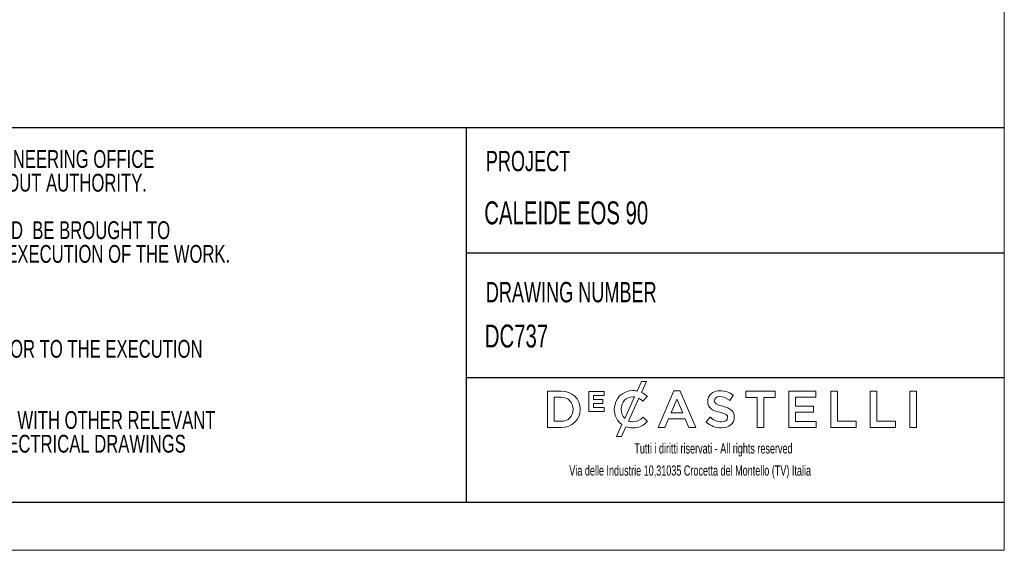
# Model space of a CAD drawing. Header units: millimetres. Extents: x 5 to 415, y 2 to 292.
# Tile 3 of 6: x 313 to 415, y 5 to 60. Entities that reach past the tile are written whole.
import ezdxf

# ---------------------------------------------------------------- set-up
doc = ezdxf.new("R2010")
doc.units = ezdxf.units.MM
doc.layers.add('SLD-0', color=179, linetype='Continuous')
doc.layers.add('TABELLA', color=7, linetype='Continuous')
doc.styles.add('SLDTEXTSTYLE1', font='TXT', dxfattribs={"width": 0.7})
doc.styles.add('SLDTEXTSTYLE2', font='TXT', dxfattribs={"width": 0.665})

# ---------------------------------------------------------------- blocks, each defined once
blk = doc.blocks.new('SW_NOTE_0')
at = {"layer": 'TABELLA', "color": 0, "char_height": 1.8521, "attachment_point": 1, "style": 'SLDTEXTSTYLE1'}
for s, insert in [('1.0 THIS DRAWING IS THE  COPYRIGHT OF LOCAL ENGINEERING OFFICE', (0, 2.39)), ('AND MUST NOT BE RETAINED, COPIED OR USED WITHOUT AUTHORITY.', (0, -0.08)), ('2.0 ANY DISCREPANCIES AND IRREGULARITIES SHOULD  BE BROUGHT TO', (0, -5.02)), ('THE ATTENTION OF THE CONSULTANT PRIOR TO THE EXECUTION OF THE WORK.', (0, -7.49)), ('3.0 DO NOT SCALE FROM THIS DRAWING.', (0, -12.43)), ('4.0 ALL DIMENSIONS ARE TO BE VERIFIED ON-SITE PRIOR TO THE EXECUTION', (0, -17.37)), ('OF THE WORK.', (0, -19.84)), ('5.0 THIS DRAWING SHOULD BE READ IN CONJUNCTION WITH OTHER RELEVANT', (0, -24.78)), ('ARCHITECTURAL, STRUCTURAL, MECHANICAL AND ELECTRICAL DRAWINGS', (0, -27.25)), ('AND RELEVANT SECTIONS OF THE SPECIFICATIONS.', (0, -29.72))]:
    blk.add_mtext(s, dxfattribs=dict(at, insert=insert))

msp = doc.modelspace()

# ---------------------------------------------------------------- linework, layer by layer
at = {"layer": 'SLD-0', "lineweight": 18}
for p, q in [((377.239, 22.573), (376.787, 21.58)), ((377.76, 22.573), (377.239, 22.573)), ((377.243, 21.437), (377.76, 22.573)), ((368.851, 21.557), (367.445, 21.557)), ((367.445, 21.557), (367.445, 17.799)), ((373.337, 21.531), (371.764, 21.531)), ((371.764, 21.531), (371.764, 19.446)), ((373.337, 21.123), (373.337, 21.531)), ((380.61, 21.584), (378.957, 17.799)), ((381.24, 21.584), (380.61, 21.584)), ((381.245, 21.572), (381.24, 21.584)), ((382.893, 17.799), (381.245, 21.572)), ((391.134, 21.557), (388.077, 21.557)), ((388.077, 21.557), (388.077, 20.914)), ((391.134, 20.914), (391.134, 21.557)), ((395.381, 21.557), (392.584, 21.557)), ((392.584, 21.557), (392.584, 17.799)), ((395.381, 20.935), (395.381, 21.557)), ((397.634, 21.557), (396.943, 21.557)), ((396.943, 21.557), (396.943, 17.799)), ((397.634, 18.432), (397.634, 21.557)), ((401.722, 21.557), (401.031, 21.557)), ((401.031, 21.557), (401.031, 17.799)), ((401.722, 18.432), (401.722, 21.557)), ((405.155, 21.557), (405.155, 17.799)), ((405.846, 21.557), (405.155, 21.557)), ((405.846, 17.799), (405.846, 21.557)), ((368.136, 18.432), (368.136, 20.924)), ((368.136, 20.924), (368.851, 20.924)), ((372.22, 20.7), (372.22, 21.123)), ((372.22, 21.123), (373.337, 21.123)), ((373.203, 20.7), (372.22, 20.7)), ((373.203, 20.292), (373.203, 20.7)), ((376.509, 20.97), (375.488, 18.73)), ((375.886, 18.459), (376.962, 20.821)), ((377.362, 20.525), (377.376, 20.512)), ((377.376, 20.512), (377.82, 21.024)), ((377.82, 21.024), (377.807, 21.036)), ((380.305, 19.314), (380.914, 20.736)), ((380.914, 20.736), (381.529, 19.314)), ((384.122, 20.512), (384.122, 20.502)), ((384.813, 20.56), (384.813, 20.571)), ((386.399, 20.615), (386.414, 20.603)), ((386.414, 20.603), (386.786, 21.127)), ((386.786, 21.127), (386.773, 21.138)), ((388.077, 20.914), (389.257, 20.914)), ((389.257, 20.914), (389.257, 17.799)), ((389.954, 17.799), (389.954, 20.914)), ((389.954, 20.914), (391.134, 20.914)), ((393.276, 20.005), (393.276, 20.935)), ((393.276, 20.935), (395.381, 20.935)), ((370.124, 19.678), (370.124, 19.667)), ((370.847, 19.678), (370.847, 19.689)), ((372.22, 20.292), (373.203, 20.292)), ((372.22, 19.854), (372.22, 20.292)), ((373.352, 19.854), (372.22, 19.854)), ((373.352, 19.446), (373.352, 19.854)), ((374.401, 19.678), (374.401, 19.667)), ((375.124, 19.678), (375.124, 19.689)), ((395.141, 20.005), (393.276, 20.005)), ((395.141, 19.383), (395.141, 20.005)), ((371.764, 19.446), (373.352, 19.446)), ((377.402, 18.864), (377.388, 18.852)), ((377.847, 18.413), (377.402, 18.864)), ((379.667, 17.799), (380.05, 18.697)), ((380.05, 18.697), (381.784, 18.697)), ((381.529, 19.314), (380.305, 19.314)), ((381.784, 18.697), (382.162, 17.799)), ((384.383, 18.854), (383.966, 18.358)), ((384.397, 18.842), (384.383, 18.854)), ((386.201, 18.822), (386.201, 18.812)), ((386.891, 18.876), (386.891, 18.886)), ((393.276, 19.383), (395.141, 19.383)), ((393.276, 18.421), (393.276, 19.383)), ((367.445, 17.799), (368.851, 17.799)), ((368.851, 18.432), (368.136, 18.432)), ((375.192, 18.082), (374.629, 16.846)), ((375.152, 16.846), (375.614, 17.859)), ((377.834, 18.4), (377.847, 18.413)), ((378.957, 17.799), (379.667, 17.799)), ((382.162, 17.799), (382.893, 17.799)), ((383.966, 18.358), (383.979, 18.346)), ((389.257, 17.799), (389.954, 17.799)), ((392.584, 17.799), (395.407, 17.799)), ((395.407, 18.421), (393.276, 18.421)), ((395.407, 17.799), (395.407, 18.421)), ((396.943, 17.799), (399.59, 17.799)), ((399.59, 18.432), (397.634, 18.432)), ((399.59, 17.799), (399.59, 18.432)), ((401.031, 17.799), (403.678, 17.799)), ((403.678, 18.432), (401.722, 18.432)), ((403.678, 17.799), (403.678, 18.432)), ((405.155, 17.799), (405.846, 17.799)), ((374.629, 16.846), (375.152, 16.846))]:
    msp.add_line(p, q, dxfattribs=at)
for points in [[(370.847, 19.689), (370.847, 20.771), (370.007, 21.557), (368.851, 21.557)], [(368.851, 20.924), (369.601, 20.924), (370.124, 20.412), (370.124, 19.678)], [(376.962, 20.821), (377.095, 20.748), (377.226, 20.651), (377.362, 20.525)], [(377.807, 21.036), (377.656, 21.181), (377.478, 21.327), (377.243, 21.437)], [(384.122, 20.502), (384.122, 19.807), (384.562, 19.569), (385.375, 19.373)], [(385.681, 19.994), (385, 20.157), (384.813, 20.278), (384.813, 20.56)], [(368.851, 17.799), (370.007, 17.799), (370.847, 18.589), (370.847, 19.678)], [(370.124, 19.667), (370.124, 18.94), (369.601, 18.432), (368.851, 18.432)], [(374.401, 19.667), (374.401, 18.995), (374.707, 18.425), (375.192, 18.082)], [(375.488, 18.73), (375.261, 18.963), (375.124, 19.296), (375.124, 19.678)], [(386.891, 18.886), (386.891, 19.464), (386.541, 19.784), (385.681, 19.994)], [(385.375, 19.373), (386.077, 19.211), (386.201, 19.066), (386.201, 18.822)]]:
    msp.add_open_spline(points, degree=3, dxfattribs=at)
for points, knots in [([(376.787, 21.58), (376.652, 21.606), (376.503, 21.621), (376.338, 21.621), (375.233, 21.621), (374.401, 20.786), (374.401, 19.678)], [11, 11, 11, 11, 12, 12, 12, 13, 13, 13, 13]), ([(386.773, 21.138), (386.377, 21.456), (385.932, 21.61), (385.411, 21.61), (384.653, 21.61), (384.122, 21.159), (384.122, 20.512)], [7, 7, 7, 7, 8, 8, 8, 9, 9, 9, 9]), ([(375.124, 19.689), (375.124, 20.427), (375.643, 20.983), (376.333, 20.983), (376.393, 20.983), (376.451, 20.978), (376.509, 20.97)], [2, 2, 2, 2, 3, 3, 3, 4, 4, 4, 4]), ([(384.813, 20.571), (384.813, 20.824), (385.049, 20.993), (385.4, 20.993), (385.731, 20.993), (386.058, 20.87), (386.399, 20.615)], [2, 2, 2, 2, 3, 3, 3, 4, 4, 4, 4]), ([(377.388, 18.852), (377.072, 18.556), (376.785, 18.373), (376.333, 18.373), (376.173, 18.373), (376.023, 18.404), (375.886, 18.459)], [0, 0, 0, 0, 1, 1, 1, 2, 2, 2, 2]), ([(383.979, 18.346), (384.419, 17.953), (384.96, 17.746), (385.544, 17.746), (386.362, 17.746), (386.891, 18.189), (386.891, 18.876)], [18, 18, 18, 18, 19, 19, 19, 20, 20, 20, 20]), ([(386.201, 18.812), (386.201, 18.539), (385.949, 18.363), (385.56, 18.363), (385.139, 18.363), (384.78, 18.511), (384.397, 18.842)], [13, 13, 13, 13, 14, 14, 14, 15, 15, 15, 15]), ([(375.614, 17.859), (375.828, 17.779), (376.062, 17.735), (376.311, 17.735), (376.939, 17.735), (377.381, 17.928), (377.834, 18.4)], [18, 18, 18, 18, 19, 19, 19, 20, 20, 20, 20])]:
    msp.add_open_spline(points, degree=3, knots=knots, dxfattribs=at)
at = {"layer": 'TABELLA', "color": 5, "linetype": 'Continuous', "lineweight": 18}
for p, q in [((415, 5), (414.98, 292)), ((5, 5), (415, 5))]:
    msp.add_line(p, q, dxfattribs=at)
at = {"layer": 'TABELLA'}
for p, q in [((262.557, 49.029), (414.998, 49.029)), ((358.975, 49.029), (358.975, 10.005)), ((358.975, 35.949), (414.998, 35.949)), ((358.975, 22.984), (414.999, 22.984)), ((262.557, 10.005), (415, 10.005))]:
    msp.add_line(p, q, dxfattribs=at)

# ---------------------------------------------------------------- block references
at = {"layer": 'TABELLA', "color": 2}
msp.add_blockref('SW_NOTE_0', (264.968, 44.27), dxfattribs=at)

# ---------------------------------------------------------------- texts
at = {"layer": 'SLD-0', "char_height": 1.05833, "attachment_point": 1, "style": 'SLDTEXTSTYLE2'}
for s, insert in [('Tutti i diritti riservati - All rights reserved', (376.484, 16.137)), ('Via delle Industrie 10,31035 Crocetta del Montello (TV) Italia', (369.713, 13.834))]:
    msp.add_mtext(s, dxfattribs=dict(at, insert=insert))
at = {"layer": 'TABELLA', "attachment_point": 1, "style": 'SLDTEXTSTYLE2'}
for s, insert, char_height in [('PROJECT', (361.026, 46.579), 2.1167), ('DC737', (360.92, 28.494), 2.3813)]:
    msp.add_mtext(s, dxfattribs=dict(at, insert=insert, char_height=char_height))
at = {"layer": 'TABELLA', "color": 7, "attachment_point": 1, "style": 'SLDTEXTSTYLE2'}
for s, insert, char_height in [('CALEIDE EOS 90', (360.863, 41.318), 2.38125), ('DRAWING NUMBER', (361.026, 32.932), 2.11667)]:
    msp.add_mtext(s, dxfattribs=dict(at, insert=insert, char_height=char_height))

doc.saveas('drawing.dxf')
